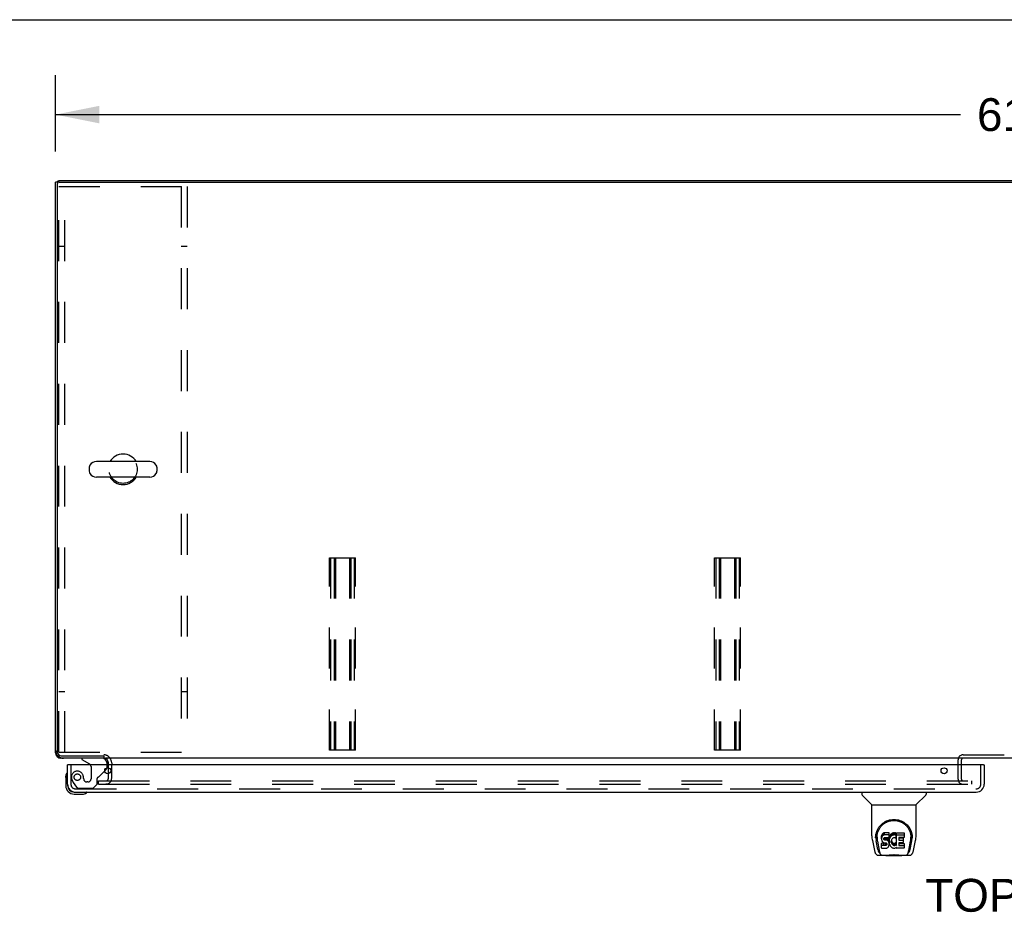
# Model space of a CAD drawing. Header units: inches. Extents: x 0 to 232, y 0 to 150.
# Tile 23 of 30: x 41 to 72, y 122 to 150. Entities that reach past the tile are written whole.
import ezdxf

# ---------------------------------------------------------------- set-up
doc = ezdxf.new("R2010")
doc.units = ezdxf.units.IN
doc.header["$LTSCALE"] = 12.750417
doc.header["$MEASUREMENT"] = 0
doc.linetypes.add('HIDDEN', pattern=[0.2, 0.1, -0.1])
doc.layers.get('0').update_dxf_attribs({"linetype": 'CONTINUOUS'})
for name, color, linetype in [('DEFAULT_2', 8, 'HIDDEN'), ('DIMENSIONS', 7, 'CONTINUOUS'), ('SECONDARY_OR_LEFT_DOOR_ASSEMBLY', 7, 'CONTINUOUS')]:
    doc.layers.add(name, color=color, linetype=linetype)
doc.styles.get("Standard").update_dxf_attribs({"font": 'arial.ttf'})
doc.dimstyles.new('DIMSTYLE_1', dxfattribs={"dimtxt": 1.022761, "dimasz": 1.363681, "dimexe": 0.09, "dimexo": 0.07, "dimgap": 0.0375, "dimtad": 0, "dimtih": 1, "dimtoh": 1, "dimzin": 4, "dimdsep": 46, "dimtxsty": 'Standard', "dimblk": '_FILLED', "dimblk1": '_FILLED', "dimblk2": '_FILLED', "dimcen": 0.09, "dimazin": 1, "dimtfac": 1, "dimtdec": 3, "dimtofl": 0, "dimtmove": 0, "dimatfit": 3, "dimldrblk": '_FILLED', "dimfxl": 0, "dimtolj": 1, "dimtzin": 4, "dimarcsym": 0})

# ---------------------------------------------------------------- blocks, each defined once
blk = doc.blocks.new('_FILLED')
at = {"color": 0, "linetype": 'ByBlock'}
blk.add_solid([(0, 0), (-1, 0.2), (-1, -0.2)], dxfattribs=at)
blk = doc.blocks.new('*D6')
at = {"layer": 'DIMENSIONS', "color": 2, "linetype": 'Continuous'}
for p, q in [((42.01, 145.901), (42.01, 148.275)), ((103.01, 145.901), (103.01, 148.275)), ((42.01, 147.048), (70.211, 147.048)), ((103.01, 147.048), (74.808, 147.048))]:
    blk.add_line(p, q, dxfattribs=at)
at = {"layer": 'DIMENSIONS', "color": 2, "linetype": 'Continuous', "xscale": 1.3636809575, "yscale": 1.3636809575, "zscale": 1.3636809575, "rotation": 180}
blk.add_blockref('_FILLED', (42.01, 147.048), dxfattribs=at)
at = {"layer": 'DIMENSIONS', "color": 2, "linetype": 'Continuous', "xscale": 1.3636809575, "yscale": 1.3636809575, "zscale": 1.3636809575}
blk.add_blockref('_FILLED', (103.01, 147.048), dxfattribs=at)
at = {"layer": 'DIMENSIONS', "color": 2, "linetype": 'Continuous', "insert": (72.51, 147.559), "char_height": 1.0228, "width": 3.57396, "attachment_point": 2, "line_spacing_factor": 0.9}
blk.add_mtext('61.00', dxfattribs=at)

msp = doc.modelspace()

# ---------------------------------------------------------------- linework, layer by layer
at = {"color": 7, "linetype": 'Continuous'}
for p, q in [((0, 150.005), (231.826, 150.005)), ((42.114, 144.946), (42.01, 144.946)), ((42.058, 144.95), (42.062, 144.946)), ((42.062, 144.884), (42.062, 127.2)), ((42.114, 144.945), (42.114, 144.998)), ((42.124, 144.946), (102.895, 144.946)), ((44.945, 136.24), (43.282, 136.24)), ((43.06, 136.062), (43.06, 135.935)), ((45.168, 136.062), (45.168, 135.935)), ((44.945, 135.757), (43.282, 135.757)), ((42.187, 127.075), (43.517, 127.075)), ((43.509, 127.075), (43.509, 126.998)), ((100.207, 126.998), (43.562, 126.998)), ((43.76, 126.856), (43.76, 126.794)), ((70.239, 126.794), (70.239, 126.918))]:
    msp.add_line(p, q, dxfattribs=at)
at = {"color": 3, "linetype": 'Continuous'}
for p, q in [((42.01, 127.165), (42.01, 144.946)), ((42.114, 144.998), (102.906, 144.998)), ((43.513, 126.998), (42.176, 126.998)), ((43.656, 126.794), (43.656, 126.856)), ((43.656, 126.515), (43.656, 126.698))]:
    msp.add_line(p, q, dxfattribs=at)
for centre, radius, start, end in [((42.176, 144.832), 0.167, 112.0574, 136.4991), ((42.256, 127.245), 0.246, 180, 270), ((42.176, 127.165), 0.167, 180, 270), ((43.513, 126.856), 0.142, 0, 90), ((70.289, 126.948), 0.05, 128.7209, 174.7059)]:
    msp.add_arc(centre, radius, start, end, dxfattribs=at)
at = {"color": 7, "linetype": 'Continuous'}
for centre, radius, start, end in [((42.124, 144.884), 0.0625, 90, 180), ((43.282, 135.998), 0.241, 90, 146.8152), ((44.114, 135.998), 0.475, 30.5571, 149.4429), ((44.945, 135.998), 0.241, 33.1848, 90), ((43.185, 136.062), 0.125, 146.8152, 180), ((43.185, 135.935), 0.125, 180, 213.1848), ((45.043, 136.062), 0.125, 0, 33.1848), ((45.043, 135.935), 0.125, 326.8152, 360), ((43.282, 135.998), 0.241, 213.1848, 270), ((44.114, 135.998), 0.475, 210.5571, 329.4429), ((44.945, 135.998), 0.241, 270, 326.8152), ((42.187, 127.2), 0.125, 180, 270), ((43.513, 126.856), 0.246, 0, 35.3176)]:
    msp.add_arc(centre, radius, start, end, dxfattribs=at)
at = {"layer": 'DEFAULT_2', "color": 8, "linetype": 'HIDDEN'}
for p, q in [((42.114, 127.186), (42.114, 144.811)), ((42.114, 144.811), (46.114, 144.811)), ((42.301, 127.186), (42.301, 144.811)), ((45.927, 144.811), (45.927, 127.186)), ((46.114, 144.811), (46.114, 127.186)), ((42.301, 142.936), (42.114, 142.936)), ((46.114, 142.936), (45.927, 142.936)), ((50.541, 127.245), (50.541, 133.245)), ((50.541, 133.245), (51.353, 133.245)), ((50.581, 133.245), (50.581, 127.245)), ((50.688, 133.245), (50.688, 127.245)), ((50.728, 133.245), (50.728, 127.245)), ((51.166, 133.245), (51.166, 127.245)), ((51.206, 133.245), (51.206, 127.245)), ((51.313, 133.245), (51.313, 127.245)), ((51.353, 127.245), (51.353, 133.245)), ((62.541, 127.245), (62.541, 133.245)), ((62.541, 133.245), (63.353, 133.245)), ((62.581, 133.245), (62.581, 127.245)), ((62.688, 133.245), (62.688, 127.245)), ((62.728, 133.245), (62.728, 127.245)), ((63.166, 133.245), (63.166, 127.245)), ((63.206, 133.245), (63.206, 127.245)), ((63.313, 133.245), (63.313, 127.245)), ((63.353, 127.245), (63.353, 133.245)), ((42.301, 129.061), (42.114, 129.061)), ((46.114, 129.061), (45.927, 129.061)), ((42.114, 127.186), (46.114, 127.186)), ((51.353, 127.245), (50.541, 127.245)), ((63.353, 127.245), (62.541, 127.245)), ((70.289, 127.102), (73.481, 127.102)), ((43.656, 126.698), (43.656, 126.794)), ((43.76, 126.372), (43.76, 126.794)), ((70.135, 126.34), (70.135, 126.948)), ((70.239, 126.918), (70.239, 126.948)), ((70.239, 126.34), (70.239, 126.794)), ((43.656, 126.372), (43.656, 126.515)), ((43.343, 126.186), (43.343, 126.29)), ((43.343, 126.29), (43.656, 126.29)), ((43.343, 126.186), (43.656, 126.186)), ((43.66, 126.29), (70.551, 126.29)), ((43.66, 126.186), (70.551, 126.186)), ((70.551, 126.29), (70.551, 126.186))]:
    msp.add_line(p, q, dxfattribs=at)
msp.add_lwpolyline([(43.604, 126.188), (43.602, 126.188), (43.598, 126.188), (43.594, 126.187), (43.591, 126.187), (43.587, 126.186), (43.583, 126.186), (43.58, 126.186), (43.576, 126.186), (43.573, 126.186)], dxfattribs=at)
msp.add_circle((44.114, 135.998), 0.438, dxfattribs=at)
for centre, radius, start, end in [((43.513, 126.856), 0.246, 35.3176, 90), ((70.289, 126.948), 0.154, 90, 180), ((70.289, 126.948), 0.05, 174.7059, 180), ((70.289, 126.948), 0.05, 90, 128.7209), ((43.573, 126.372), 0.186, 270, 360), ((43.573, 126.372), 0.0823, 270, 360), ((70.289, 126.34), 0.154, 180, 270), ((70.289, 126.34), 0.05, 180, 270)]:
    msp.add_arc(centre, radius, start, end, dxfattribs=at)
at = {"layer": 'SECONDARY_OR_LEFT_DOOR_ASSEMBLY', "color": 3, "linetype": 'Continuous'}
for p, q in [((42.385, 126.187), (42.385, 126.794)), ((70.927, 126.794), (42.405, 126.794)), ((70.947, 126.794), (70.947, 126.187)), ((42.631, 125.94), (70.701, 125.94))]:
    msp.add_line(p, q, dxfattribs=at)
at = {"layer": 'SECONDARY_OR_LEFT_DOOR_ASSEMBLY', "color": 7, "linetype": 'Continuous'}
for p, q in [((42.405, 126.794), (42.385, 126.794)), ((42.827, 126.998), (42.827, 126.959)), ((42.827, 126.959), (43.065, 126.821)), ((43.614, 126.794), (43.614, 126.841)), ((70.927, 126.794), (70.947, 126.794)), ((42.325, 126.4), (42.327, 126.438)), ((42.371, 126.535), (42.37, 126.529)), ((43.541, 126.604), (43.584, 126.648)), ((42.325, 126.4), (42.325, 126.143)), ((42.385, 126.187), (42.385, 126.143)), ((42.588, 125.94), (42.631, 125.94)), ((42.588, 125.88), (42.844, 125.88)), ((42.973, 125.925), (42.98, 125.927)), ((67.131, 125.94), (67.131, 125.878)), ((67.44, 125.552), (67.142, 125.85)), ((68.829, 125.552), (69.127, 125.85)), ((69.139, 125.94), (69.139, 125.878)), ((67.446, 125.547), (68.824, 125.547)), ((67.446, 124.575), (67.446, 125.547)), ((68.824, 124.575), (68.824, 125.547)), ((67.571, 124.606), (67.57, 124.543)), ((67.75, 124.578), (67.749, 124.555)), ((67.755, 124.602), (67.75, 124.578)), ((67.75, 124.511), (67.75, 124.578)), ((67.765, 124.624), (67.755, 124.602)), ((67.755, 124.535), (67.755, 124.602)), ((67.778, 124.644), (67.765, 124.624)), ((67.765, 124.557), (67.765, 124.624)), ((67.778, 124.577), (67.765, 124.557)), ((67.787, 124.652), (67.778, 124.644)), ((67.778, 124.577), (67.778, 124.644)), ((67.787, 124.585), (67.778, 124.577)), ((67.796, 124.658), (67.787, 124.652)), ((67.787, 124.585), (67.787, 124.652)), ((67.796, 124.592), (67.787, 124.585)), ((67.818, 124.668), (67.796, 124.658)), ((67.796, 124.592), (67.796, 124.658)), ((67.818, 124.601), (67.796, 124.592)), ((67.842, 124.675), (67.818, 124.668)), ((67.818, 124.601), (67.818, 124.668)), ((67.842, 124.609), (67.818, 124.601)), ((67.981, 124.675), (67.842, 124.675)), ((67.842, 124.609), (67.842, 124.675)), ((67.981, 124.609), (67.842, 124.609)), ((67.983, 124.633), (67.981, 124.675)), ((67.981, 124.609), (67.981, 124.675)), ((67.983, 124.566), (67.981, 124.609)), ((67.982, 124.542), (67.983, 124.566)), ((67.983, 124.566), (67.983, 124.633)), ((68.004, 124.575), (67.995, 124.555)), ((68.015, 124.595), (68.004, 124.575)), ((68.004, 124.509), (68.004, 124.575)), ((68.028, 124.613), (68.015, 124.595)), ((68.015, 124.528), (68.015, 124.595)), ((68.042, 124.63), (68.028, 124.613)), ((68.028, 124.546), (68.028, 124.613)), ((68.059, 124.645), (68.042, 124.63)), ((68.042, 124.563), (68.042, 124.63)), ((68.059, 124.578), (68.042, 124.563)), ((68.077, 124.658), (68.059, 124.645)), ((68.059, 124.578), (68.059, 124.645)), ((68.077, 124.591), (68.059, 124.578)), ((68.097, 124.667), (68.077, 124.658)), ((68.077, 124.591), (68.077, 124.658)), ((68.097, 124.6), (68.077, 124.591)), ((68.119, 124.672), (68.097, 124.667)), ((68.097, 124.6), (68.097, 124.667)), ((68.119, 124.605), (68.097, 124.6)), ((68.141, 124.674), (68.119, 124.672)), ((68.119, 124.605), (68.119, 124.672)), ((68.141, 124.607), (68.119, 124.605)), ((68.141, 124.674), (68.164, 124.674)), ((68.141, 124.607), (68.141, 124.674)), ((68.164, 124.607), (68.141, 124.607)), ((68.175, 124.672), (68.164, 124.674)), ((68.164, 124.607), (68.164, 124.674)), ((68.175, 124.605), (68.164, 124.607)), ((68.185, 124.668), (68.175, 124.672)), ((68.175, 124.605), (68.175, 124.672)), ((68.185, 124.602), (68.175, 124.605)), ((68.206, 124.584), (68.179, 124.516)), ((68.204, 124.656), (68.185, 124.668)), ((68.185, 124.602), (68.185, 124.668)), ((68.204, 124.59), (68.185, 124.602)), ((68.204, 124.656), (68.204, 124.59)), ((68.206, 124.653), (68.206, 124.59)), ((68.214, 124.673), (68.451, 124.673)), ((68.214, 124.281), (68.214, 124.673)), ((68.214, 124.607), (68.451, 124.607)), ((68.456, 124.669), (68.456, 124.528)), ((68.698, 124.606), (68.699, 124.543)), ((67.461, 124.432), (67.526, 124.126)), ((67.633, 124.154), (67.58, 124.425)), ((67.608, 124.533), (67.608, 124.51)), ((67.617, 124.412), (67.674, 124.119)), ((67.749, 124.488), (67.749, 124.555)), ((67.75, 124.511), (67.749, 124.488)), ((67.749, 124.488), (67.749, 124.464)), ((67.749, 124.464), (67.753, 124.44)), ((67.755, 124.535), (67.75, 124.511)), ((67.751, 124.202), (67.751, 124.344)), ((67.753, 124.44), (67.762, 124.418)), ((67.765, 124.557), (67.755, 124.535)), ((67.815, 124.282), (67.755, 124.281)), ((67.815, 124.349), (67.756, 124.348)), ((67.756, 124.281), (67.756, 124.348)), ((67.762, 124.418), (67.774, 124.398)), ((67.774, 124.398), (67.791, 124.381)), ((67.791, 124.381), (67.811, 124.368)), ((67.811, 124.368), (67.822, 124.363)), ((67.876, 124.349), (67.815, 124.349)), ((67.815, 124.282), (67.815, 124.349)), ((67.876, 124.282), (67.815, 124.282)), ((67.82, 124.491), (67.822, 124.506)), ((67.82, 124.469), (67.82, 124.491)), ((67.82, 124.476), (67.82, 124.491)), ((67.82, 124.469), (67.82, 124.476)), ((67.823, 124.461), (67.82, 124.469)), ((67.822, 124.506), (67.825, 124.513)), ((67.822, 124.363), (67.833, 124.361)), ((67.823, 124.461), (67.823, 124.506)), ((67.827, 124.455), (67.823, 124.461)), ((67.825, 124.513), (67.831, 124.518)), ((67.827, 124.455), (67.827, 124.514)), ((67.833, 124.451), (67.827, 124.455)), ((67.831, 124.518), (67.845, 124.522)), ((67.848, 124.514), (67.833, 124.518)), ((67.833, 124.518), (67.833, 124.518)), ((67.833, 124.451), (67.833, 124.518)), ((67.848, 124.447), (67.833, 124.451)), ((67.833, 124.361), (67.881, 124.361)), ((67.845, 124.522), (67.86, 124.523)), ((67.872, 124.515), (67.848, 124.514)), ((67.848, 124.447), (67.848, 124.514)), ((67.872, 124.448), (67.848, 124.447)), ((67.86, 124.523), (67.973, 124.523)), ((67.896, 124.513), (67.872, 124.515)), ((67.872, 124.448), (67.872, 124.515)), ((67.896, 124.447), (67.872, 124.448)), ((67.891, 124.35), (67.876, 124.349)), ((67.876, 124.282), (67.876, 124.349)), ((67.891, 124.283), (67.876, 124.282)), ((67.881, 124.361), (67.888, 124.36)), ((67.888, 124.36), (67.895, 124.358)), ((67.897, 124.354), (67.891, 124.35)), ((67.891, 124.283), (67.891, 124.35)), ((67.897, 124.287), (67.891, 124.283)), ((67.895, 124.358), (67.901, 124.353)), ((67.919, 124.508), (67.896, 124.513)), ((67.896, 124.447), (67.896, 124.513)), ((67.919, 124.441), (67.896, 124.447)), ((67.899, 124.355), (67.897, 124.354)), ((67.897, 124.287), (67.897, 124.354)), ((67.903, 124.292), (67.897, 124.287)), ((67.901, 124.353), (67.906, 124.347)), ((67.903, 124.292), (67.903, 124.352)), ((67.912, 124.304), (67.903, 124.292)), ((67.906, 124.347), (67.913, 124.334)), ((67.912, 124.304), (67.912, 124.336)), ((67.915, 124.311), (67.912, 124.304)), ((67.913, 124.334), (67.915, 124.319)), ((67.915, 124.311), (67.915, 124.323)), ((67.915, 124.319), (67.915, 124.311)), ((67.93, 124.503), (67.919, 124.508)), ((67.919, 124.441), (67.919, 124.508)), ((67.93, 124.437), (67.919, 124.441)), ((67.94, 124.497), (67.93, 124.503)), ((67.93, 124.437), (67.93, 124.503)), ((67.94, 124.43), (67.93, 124.437)), ((67.957, 124.48), (67.94, 124.497)), ((67.94, 124.43), (67.94, 124.497)), ((67.957, 124.413), (67.94, 124.43)), ((67.97, 124.46), (67.957, 124.48)), ((67.957, 124.413), (67.957, 124.48)), ((67.97, 124.393), (67.957, 124.413)), ((67.98, 124.438), (67.97, 124.46)), ((67.97, 124.393), (67.97, 124.46)), ((67.98, 124.371), (67.97, 124.393)), ((67.972, 124.254), (67.98, 124.277)), ((67.973, 124.523), (67.979, 124.524)), ((67.979, 124.524), (67.981, 124.529)), ((67.981, 124.434), (67.98, 124.438)), ((67.98, 124.371), (67.98, 124.438)), ((67.986, 124.348), (67.98, 124.371)), ((67.98, 124.277), (67.987, 124.3)), ((67.981, 124.529), (67.982, 124.542)), ((67.985, 124.511), (67.981, 124.467)), ((67.981, 124.4), (67.981, 124.467)), ((67.985, 124.445), (67.981, 124.4)), ((67.981, 124.4), (67.982, 124.378)), ((67.982, 124.378), (67.985, 124.356)), ((67.989, 124.533), (67.985, 124.511)), ((67.985, 124.445), (67.985, 124.511)), ((67.989, 124.467), (67.985, 124.445)), ((67.985, 124.356), (67.989, 124.334)), ((67.988, 124.324), (67.986, 124.348)), ((67.987, 124.3), (67.988, 124.324)), ((67.988, 124.324), (67.988, 124.338)), ((67.995, 124.555), (67.989, 124.533)), ((67.989, 124.467), (67.989, 124.533)), ((67.995, 124.488), (67.989, 124.467)), ((67.989, 124.334), (67.996, 124.313)), ((67.995, 124.488), (67.995, 124.555)), ((68.004, 124.509), (67.995, 124.488)), ((67.996, 124.313), (68.018, 124.274)), ((68.015, 124.528), (68.004, 124.509)), ((68.028, 124.546), (68.015, 124.528)), ((68.018, 124.274), (68.03, 124.255)), ((68.042, 124.563), (68.028, 124.546)), ((68.051, 124.416), (68.05, 124.389)), ((68.05, 124.389), (68.051, 124.376)), ((68.054, 124.443), (68.051, 124.416)), ((68.051, 124.376), (68.051, 124.416)), ((68.051, 124.376), (68.054, 124.363)), ((68.053, 124.435), (68.054, 124.43)), ((68.058, 124.455), (68.054, 124.443)), ((68.054, 124.43), (68.065, 124.405)), ((68.054, 124.363), (68.054, 124.43)), ((68.054, 124.363), (68.065, 124.338)), ((68.064, 124.467), (68.058, 124.455)), ((68.078, 124.49), (68.064, 124.467)), ((68.065, 124.405), (68.078, 124.382)), ((68.065, 124.338), (68.065, 124.405)), ((68.065, 124.338), (68.078, 124.315)), ((68.086, 124.501), (68.078, 124.49)), ((68.078, 124.382), (68.087, 124.372)), ((68.078, 124.315), (68.078, 124.382)), ((68.078, 124.315), (68.087, 124.305)), ((68.097, 124.508), (68.086, 124.501)), ((68.087, 124.372), (68.097, 124.363)), ((68.087, 124.305), (68.087, 124.372)), ((68.087, 124.305), (68.097, 124.296)), ((68.122, 124.519), (68.097, 124.508)), ((68.097, 124.363), (68.108, 124.356)), ((68.097, 124.296), (68.097, 124.363)), ((68.097, 124.296), (68.108, 124.289)), ((68.108, 124.356), (68.12, 124.351)), ((68.108, 124.289), (68.108, 124.356)), ((68.108, 124.289), (68.12, 124.284)), ((68.12, 124.351), (68.134, 124.348)), ((68.12, 124.284), (68.12, 124.351)), ((68.12, 124.284), (68.134, 124.282)), ((68.134, 124.522), (68.122, 124.519)), ((68.148, 124.522), (68.134, 124.522)), ((68.134, 124.348), (68.147, 124.348)), ((68.134, 124.282), (68.134, 124.348)), ((68.134, 124.282), (68.147, 124.281)), ((68.147, 124.348), (68.16, 124.35)), ((68.147, 124.281), (68.147, 124.348)), ((68.147, 124.281), (68.16, 124.283)), ((68.161, 124.519), (68.148, 124.522)), ((68.16, 124.35), (68.173, 124.354)), ((68.16, 124.283), (68.16, 124.35)), ((68.16, 124.283), (68.173, 124.287)), ((68.173, 124.514), (68.161, 124.519)), ((68.173, 124.354), (68.185, 124.359)), ((68.173, 124.287), (68.173, 124.354)), ((68.173, 124.287), (68.185, 124.293)), ((68.185, 124.359), (68.196, 124.367)), ((68.185, 124.293), (68.185, 124.359)), ((68.185, 124.293), (68.196, 124.3)), ((68.196, 124.367), (68.196, 124.3)), ((68.202, 124.366), (68.214, 124.348)), ((68.202, 124.299), (68.214, 124.281)), ((68.284, 124.519), (68.284, 124.451)), ((68.286, 124.36), (68.286, 124.283)), ((68.451, 124.523), (68.289, 124.523)), ((68.289, 124.514), (68.42, 124.514)), ((68.289, 124.447), (68.42, 124.447)), ((68.42, 124.365), (68.29, 124.365)), ((68.29, 124.345), (68.452, 124.345)), ((68.29, 124.278), (68.452, 124.278)), ((68.425, 124.509), (68.425, 124.369)), ((68.456, 124.341), (68.456, 124.202)), ((68.595, 124.119), (68.652, 124.409)), ((68.636, 124.154), (68.689, 124.425)), ((68.652, 124.409), (68.652, 124.413)), ((68.705, 124.52), (68.705, 124.52)), ((68.743, 124.126), (68.808, 124.432)), ((67.65, 123.972), (67.877, 123.972)), ((67.692, 124.051), (67.684, 124.051)), ((67.69, 124.055), (67.694, 124.045)), ((67.694, 124.044), (67.694, 124.045)), ((67.736, 123.972), (67.735, 123.972)), ((67.756, 124.197), (67.9, 124.197)), ((67.896, 123.952), (67.876, 123.973)), ((68.373, 123.952), (67.896, 123.952)), ((67.9, 124.197), (67.912, 124.199)), ((67.912, 124.199), (67.923, 124.203)), ((67.923, 124.203), (67.943, 124.217)), ((67.943, 124.217), (67.96, 124.233)), ((67.96, 124.233), (67.967, 124.243)), ((67.967, 124.243), (67.972, 124.254)), ((68.03, 124.255), (68.045, 124.239)), ((68.045, 124.239), (68.061, 124.224)), ((68.061, 124.224), (68.079, 124.21)), ((68.079, 124.21), (68.089, 124.205)), ((68.089, 124.205), (68.099, 124.201)), ((68.099, 124.201), (68.121, 124.196)), ((68.121, 124.196), (68.143, 124.193)), ((68.143, 124.193), (68.165, 124.196)), ((68.165, 124.196), (68.187, 124.203)), ((68.187, 124.203), (68.206, 124.214)), ((68.216, 124.215), (68.206, 124.215)), ((68.206, 124.214), (68.206, 124.215)), ((68.216, 124.202), (68.216, 124.215)), ((68.452, 124.197), (68.221, 124.197)), ((68.373, 123.952), (68.393, 123.973)), ((68.392, 123.972), (68.619, 123.972)), ((68.534, 123.972), (68.533, 123.972)), ((68.575, 124.044), (68.576, 124.045)), ((68.576, 124.045), (68.579, 124.055)), ((68.585, 124.051), (68.577, 124.051))]:
    msp.add_line(p, q, dxfattribs=at)
at = {"layer": 'SECONDARY_OR_LEFT_DOOR_ASSEMBLY', "color": 8, "linetype": 'HIDDEN'}
for p, q in [((42.489, 126.794), (42.489, 126.187)), ((43.115, 126.735), (43.115, 126.355)), ((43.614, 126.719), (43.614, 126.794)), ((70.843, 126.187), (70.843, 126.794)), ((43.365, 126.429), (43.541, 126.604)), ((42.563, 126.243), (42.665, 126.099)), ((43.017, 126.257), (42.984, 126.257)), ((43.181, 126.065), (43.307, 126.191)), ((43.307, 126.191), (43.307, 126.37)), ((42.631, 126.044), (70.701, 126.044)), ((42.729, 126.065), (43.181, 126.065))]:
    msp.add_line(p, q, dxfattribs=at)
at = {"layer": 'SECONDARY_OR_LEFT_DOOR_ASSEMBLY', "color": 7, "linetype": 'Continuous'}
for points in [[(67.564, 124.533), (67.566, 124.575), (67.574, 124.627), (67.586, 124.676), (67.601, 124.722), (67.619, 124.766), (67.641, 124.806), (67.665, 124.845), (67.692, 124.881), (67.722, 124.914), (67.754, 124.945), (67.788, 124.974), (67.825, 124.999), (67.864, 125.022), (67.905, 125.042), (67.948, 125.059), (67.993, 125.073), (68.038, 125.082), (68.085, 125.088), (68.133, 125.091), (68.18, 125.089), (68.227, 125.083), (68.273, 125.074), (68.318, 125.06), (68.361, 125.044), (68.402, 125.024), (68.441, 125.002), (68.478, 124.976), (68.512, 124.948), (68.544, 124.917), (68.574, 124.884), (68.602, 124.848), (68.626, 124.81), (68.648, 124.77), (68.667, 124.727), (68.682, 124.681), (68.694, 124.632), (68.702, 124.58), (68.705, 124.533)], [(67.608, 124.533), (67.608, 124.553), (67.61, 124.577), (67.612, 124.601), (67.616, 124.625), (67.621, 124.649), (67.626, 124.672), (67.633, 124.694), (67.641, 124.717), (67.649, 124.738), (67.659, 124.759), (67.669, 124.78), (67.68, 124.799), (67.691, 124.818), (67.704, 124.836), (67.716, 124.853), (67.73, 124.87), (67.743, 124.886), (67.757, 124.901), (67.772, 124.915), (67.786, 124.928), (67.801, 124.941), (67.816, 124.953), (67.832, 124.964), (67.848, 124.975), (67.863, 124.985), (67.879, 124.994), (67.895, 125.002), (67.911, 125.01), (67.927, 125.017), (67.943, 125.024), (67.959, 125.03), (67.974, 125.035), (67.99, 125.04), (68.006, 125.044), (68.022, 125.048), (68.038, 125.051), (68.054, 125.054), (68.07, 125.056), (68.086, 125.058), (68.102, 125.059), (68.118, 125.06), (68.134, 125.06), (68.15, 125.06), (68.166, 125.059), (68.182, 125.058), (68.198, 125.056), (68.214, 125.054), (68.23, 125.051), (68.246, 125.048), (68.261, 125.044), (68.277, 125.04), (68.293, 125.035), (68.309, 125.03), (68.325, 125.024), (68.341, 125.018), (68.357, 125.01), (68.373, 125.003), (68.389, 124.994), (68.405, 124.985), (68.421, 124.975), (68.436, 124.965), (68.452, 124.954), (68.467, 124.942), (68.482, 124.929), (68.497, 124.916), (68.511, 124.901), (68.525, 124.886), (68.539, 124.87), (68.553, 124.854), (68.565, 124.836), (68.578, 124.818), (68.589, 124.799), (68.6, 124.78), (68.61, 124.76), (68.62, 124.739), (68.628, 124.717), (68.636, 124.695), (68.643, 124.672), (68.649, 124.649), (68.653, 124.626), (68.657, 124.602), (68.66, 124.578), (68.661, 124.553), (68.662, 124.533)], [(67.446, 124.575), (67.446, 124.548), (67.449, 124.506), (67.455, 124.464), (67.461, 124.432)], [(68.808, 124.432), (68.814, 124.463), (68.82, 124.505), (68.823, 124.548), (68.824, 124.576)], [(67.564, 124.52), (67.564, 124.524), (67.564, 124.533)], [(67.608, 124.51), (67.608, 124.494), (67.61, 124.465), (67.613, 124.437), (67.617, 124.412)], [(67.755, 124.348), (67.755, 124.348), (67.755, 124.348), (67.754, 124.348), (67.754, 124.348), (67.753, 124.348), (67.753, 124.347), (67.753, 124.347), (67.752, 124.347), (67.752, 124.346), (67.752, 124.346), (67.751, 124.345), (67.751, 124.345), (67.751, 124.344), (67.751, 124.344)], [(67.755, 124.281), (67.755, 124.281), (67.755, 124.281), (67.754, 124.281), (67.754, 124.281), (67.753, 124.281), (67.753, 124.281), (67.753, 124.28), (67.752, 124.28), (67.752, 124.28), (67.752, 124.279), (67.751, 124.279), (67.751, 124.278), (67.751, 124.277), (67.751, 124.277)], [(68.652, 124.413), (68.653, 124.416), (68.654, 124.419), (68.654, 124.422), (68.655, 124.425), (68.655, 124.428), (68.656, 124.431), (68.656, 124.435), (68.657, 124.438), (68.657, 124.442), (68.658, 124.445), (68.658, 124.449), (68.658, 124.453), (68.659, 124.457), (68.659, 124.461), (68.66, 124.465), (68.66, 124.47), (68.66, 124.474), (68.661, 124.478), (68.661, 124.483), (68.661, 124.488), (68.661, 124.492), (68.661, 124.497), (68.661, 124.502), (68.662, 124.508), (68.662, 124.533)], [(68.705, 124.533), (68.705, 124.525), (68.705, 124.52)], [(67.526, 124.126), (67.529, 124.112), (67.535, 124.091), (67.541, 124.072), (67.547, 124.056), (67.553, 124.041), (67.561, 124.027), (67.569, 124.015), (67.579, 124.004), (67.589, 123.994), (67.602, 123.985), (67.616, 123.979), (67.631, 123.974), (67.646, 123.972), (67.65, 123.972)], [(67.674, 124.119), (67.676, 124.107), (67.68, 124.094), (67.683, 124.08), (67.686, 124.067), (67.69, 124.055)], [(67.694, 124.044), (67.699, 124.032), (67.705, 124.019), (67.712, 124.009), (67.718, 124), (67.726, 123.991), (67.734, 123.985), (67.743, 123.979), (67.753, 123.975), (67.763, 123.972), (67.77, 123.972)], [(67.851, 123.972), (67.872, 123.972), (67.894, 123.974), (67.917, 123.976), (67.942, 123.979), (67.968, 123.982), (67.994, 123.985), (68.022, 123.987), (68.05, 123.99), (68.079, 123.991), (68.108, 123.992), (68.137, 123.993), (68.166, 123.992), (68.195, 123.991), (68.224, 123.989), (68.252, 123.987), (68.279, 123.984), (68.305, 123.981), (68.33, 123.979), (68.354, 123.976), (68.377, 123.974), (68.398, 123.972), (68.418, 123.972)], [(67.851, 123.972), (67.873, 123.972), (67.9, 123.974), (67.927, 123.977), (67.956, 123.979), (67.984, 123.982), (68.013, 123.985), (68.043, 123.987), (68.073, 123.989), (68.104, 123.99), (68.134, 123.991), (68.165, 123.99), (68.195, 123.989), (68.225, 123.988), (68.255, 123.985), (68.284, 123.982), (68.341, 123.977)], [(68.341, 123.977), (68.369, 123.974), (68.396, 123.972), (68.418, 123.972)], [(68.499, 123.972), (68.507, 123.972), (68.517, 123.975), (68.526, 123.979), (68.535, 123.984), (68.543, 123.991), (68.551, 123.999), (68.557, 124.009), (68.564, 124.019), (68.57, 124.032), (68.575, 124.044)], [(68.579, 124.055), (68.583, 124.067), (68.586, 124.08), (68.59, 124.094), (68.593, 124.107), (68.595, 124.119)], [(68.619, 123.972), (68.634, 123.973), (68.647, 123.976), (68.66, 123.981), (68.671, 123.988), (68.682, 123.996), (68.691, 124.005), (68.7, 124.015), (68.707, 124.025), (68.714, 124.037), (68.72, 124.049), (68.725, 124.063), (68.731, 124.078), (68.736, 124.095), (68.741, 124.114), (68.743, 124.126)]]:
    msp.add_lwpolyline(points, dxfattribs=at)
at = {"layer": 'SECONDARY_OR_LEFT_DOOR_ASSEMBLY', "color": 8, "linetype": 'HIDDEN'}
msp.add_circle((42.689, 126.407), 0.101, dxfattribs=at)
at = {"layer": 'SECONDARY_OR_LEFT_DOOR_ASSEMBLY', "color": 3, "linetype": 'Continuous'}
for centre in [(43.635, 126.606), (69.697, 126.606)]:
    msp.add_circle(centre, 0.094, dxfattribs=at)
at = {"layer": 'SECONDARY_OR_LEFT_DOOR_ASSEMBLY', "color": 7, "linetype": 'Continuous'}
for centre, radius, start, end in [((43.015, 126.735), 0.1, 36.5468, 59.908), ((43.457, 126.841), 0.157, 0, 90), ((42.575, 126.4), 0.25, 149.1101, 180), ((42.373, 126.52), 0.015, 96.3796, 149.1101), ((42.37, 126.52), 0.015, 0, 83.6204), ((43.514, 126.719), 0.1, 315, 347.6192), ((42.588, 126.143), 0.263, 180, 270), ((42.588, 126.143), 0.203, 180, 270), ((42.844, 126.13), 0.25, 270, 300.8899), ((42.965, 125.925), 0.015, 6.3796, 90), ((42.965, 125.929), 0.015, 300.8899, 353.6204), ((67.17, 125.878), 0.0394, 180, 225), ((69.099, 125.878), 0.0394, 315, 360), ((67.454, 125.566), 0.0197, 225, 262.5), ((68.815, 125.566), 0.0197, 277.5, 315)]:
    msp.add_arc(centre, radius, start, end, dxfattribs=at)
at = {"layer": 'SECONDARY_OR_LEFT_DOOR_ASSEMBLY', "color": 8, "linetype": 'HIDDEN'}
for centre, radius, start, end in [((43.015, 126.735), 0.1, 0, 36.5468), ((43.514, 126.719), 0.1, 347.6192, 360), ((42.689, 126.407), 0.187, 17.8482, 196.8439), ((42.493, 126.344), 0.393, 1.6607, 17.9298), ((43.346, 126.37), 0.039, 111.6096, 180), ((43.294, 126.5), 0.1, 291.6096, 315), ((42.631, 126.187), 0.142, 180, 270), ((42.879, 126.465), 0.386, 196.8439, 215.1), ((42.984, 126.355), 0.098, 180, 270), ((43.017, 126.355), 0.098, 270, 360), ((70.701, 126.187), 0.142, 270, 360), ((42.729, 126.144), 0.079, 215.1, 270)]:
    msp.add_arc(centre, radius, start, end, dxfattribs=at)
at = {"layer": 'SECONDARY_OR_LEFT_DOOR_ASSEMBLY', "color": 3, "linetype": 'Continuous'}
for centre, start, end in [((42.631, 126.187), 180, 270), ((70.701, 126.187), 270, 360)]:
    msp.add_arc(centre, 0.246, start, end, dxfattribs=at)
at = {"layer": 'SECONDARY_OR_LEFT_DOOR_ASSEMBLY', "color": 7, "linetype": 'Continuous'}
for centre, major_axis, ratio, start_param, end_param in [((68.135, 124.533), (0, 0.565), 0.999848, 1.129542, 1.76365), ((68.201, 124.653), (0.00448, 0), 1, 0.003891, 0.905353), ((68.201, 124.586), (0, 0.00448), 1, 4.345898, 5.617742), ((68.451, 124.669), (0, 0.00448), 1, -1.570796, 0), ((68.451, 124.602), (0, 0.00448), 1, -1.570796, 0), ((68.135, 124.533), (0, 0.565), 0.999848, 4.519536, 5.157611), ((68.175, 124.518), (0, 0.00448), 1, -3.557718, -1.937287), ((68.199, 124.363), (0.00448, 0), 1, 0.594971, 2.222579), ((68.199, 124.296), (0.00448, 0), 1, 0.594971, 2.222579), ((68.289, 124.519), (0, 0.00448), 1, 0, 1.570796), ((68.289, 124.451), (0, 0.00448), 1, 1.570796, 3.141593), ((68.289, 124.518), (0, 0.00448), 1, -4.318436, -3.643865), ((68.29, 124.36), (0, 0.00448), 1, 0, 1.570796), ((68.29, 124.35), (0, 0.00448), 1, 1.570796, 3.141593), ((68.29, 124.283), (0, 0.00448), 1, 1.570796, 3.141593), ((68.289, 124.518), (0.00448, 0), 1, -2.073069, -1.570796), ((68.42, 124.509), (0, 0.00448), 1, -1.570796, 0), ((68.42, 124.442), (0, 0.00448), 1, -1.570796, 0), ((68.42, 124.369), (0, 0.00448), 1, -3.141593, -1.570796), ((68.451, 124.528), (0, 0.00448), 1, -3.141593, -1.570796), ((68.452, 124.341), (0, 0.00448), 1, -1.570796, 0), ((68.452, 124.274), (0, 0.00448), 1, -1.570796, 0), ((67.691, 124.405), (0.007, 0.354), 0.213027, -3.923008, -3.13761), ((67.756, 124.202), (0, 0.00483), 1, 1.570796, 3.141593), ((68.221, 124.202), (0, 0.00448), 1, 1.570796, 3.141593), ((68.452, 124.202), (0, 0.00448), 1, -3.141593, -1.570796), ((68.578, 124.405), (-0.007, 0.354), 0.213027, -3.145575, -2.360177)]:
    msp.add_ellipse(centre, major_axis=major_axis, ratio=ratio, start_param=start_param, end_param=end_param, dxfattribs=at)

# ---------------------------------------------------------------- texts
at = {"layer": 'DIMENSIONS', "color": 2, "linetype": 'Continuous', "insert": (72.602, 123.238), "char_height": 1.0228, "width": 6.96922, "attachment_point": 2, "line_spacing_factor": 0.9}
msp.add_mtext('TOP VIEW', dxfattribs=at)

# ---------------------------------------------------------------- dimensions: what is measured, and where the dimension line sits
at = {"layer": 'DIMENSIONS', "color": 2, "linetype": 'Continuous'}
dim = msp.add_linear_dim(base=(42.01, 147.048), p1=(103.01, 148.345), p2=(42.01, 148.345), angle=180, dimstyle='DIMSTYLE_1', dxfattribs=at)
dim.commit()
dim.dimension.update_dxf_attribs({"geometry": '*D6', "text_midpoint": (72.502, 147.042), "dimtype": 160})

doc.saveas('drawing.dxf')
